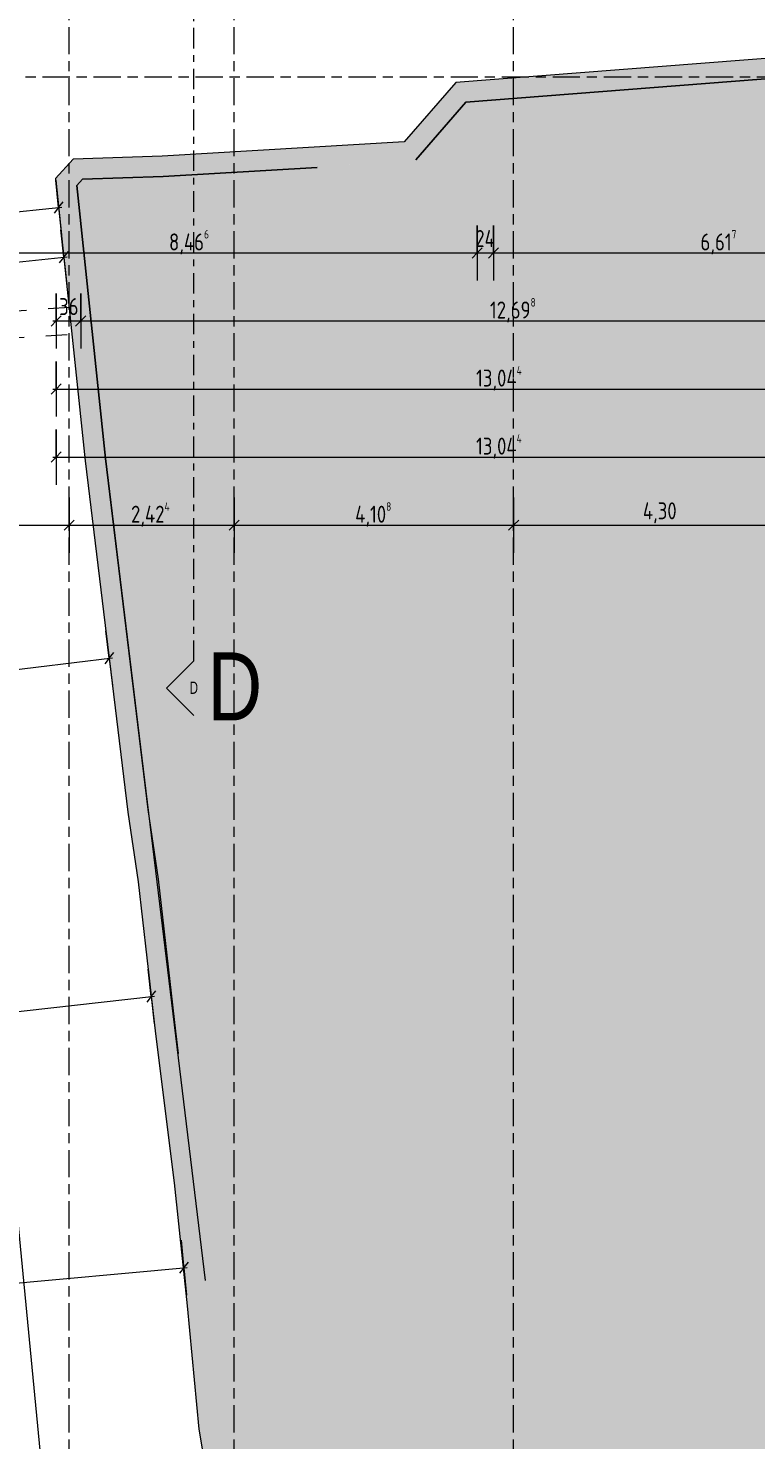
# Model space of a CAD drawing. Header units: metres. Extents: x -39 to 114, y -54 to 869.
# Tile 6 of 44: x -14 to -4, y -43 to -23. Entities that reach past the tile are written whole.
import ezdxf

# ---------------------------------------------------------------- set-up
doc = ezdxf.new("R2010")
doc.units = ezdxf.units.M
for name, pattern in [('_Rasterlinie_', [0.75, 0.4, -0.1, 0.15, -0.1]), ('_Schnittlinie_', [0.6, 0.3, -0.1, 0.1, -0.1]), ('Dash', [0.635, 0.3175, -0.3175])]:
    doc.linetypes.add(name, pattern=pattern)
for name, color, linetype, lineweight in [('A_Bem', 7, 'Continuous', 5), ('A_Bem-100', 7, 'Continuous', 5), ('A_Detailelemente', 7, 'Continuous', 9), ('A_Geschossdecken', 7, 'Continuous', 5), ('A_Linien', 5, 'Continuous', 9), ('A_Notizen', 50, 'Continuous', 5), ('A_Raster', 128, 'Continuous', 5), ('A_Symbol-S_A', 172, 'Continuous', 5), ('A_Wand', 244, 'Continuous', 5), ('A_Wand_Schraff', 1, 'Continuous', 5)]:
    doc.layers.add(name, color=color, linetype=linetype, lineweight=lineweight)
doc.styles.add('Arial Narrow', font='ARIALN.TTF', dxfattribs={"width": 0.8, "height": 0.18})
doc.styles.add('Arial_1', font='arial.ttf', dxfattribs={"width": 0.8, "height": 1})
doc.styles.add('ISOCPEUR', font='isocpeur.ttf', dxfattribs={"width": 0.8, "height": 0.25})
doc.dimstyles.new('BLB-Standard_2_5_Aussen', dxfattribs={"dimscale": 0.3048, "dimtxt": 0.248995, "dimasz": 0.492126, "dimexe": 1.32874, "dimexo": 0.0625, "dimgap": 0.032808, "dimtad": 1, "dimdec": 1, "dimlfac": 100, "dimrnd": 0.1, "dimdsep": 46, "dimtxsty": 'ISOCPEUR', "dimblk1": 'OBLIQUE', "dimblk2": 'OBLIQUE', "dimsah": 1, "dimcen": 0.09, "dimdle": 0.164042, "dimazin": 0, "dimtfac": 1, "dimtdec": 4, "dimtix": 1, "dimtmove": 0, "dimatfit": 3, "dimfxl": 1.32874, "dimfxlon": 1, "dimtvp": 1, "dimtolj": 1, "dimtzin": 0, "dimarcsym": 2})
doc.dimstyles.new('BLB-Standard_2_5_Aussen_1', dxfattribs={"dimscale": 0.3048, "dimtxt": 0.248995, "dimasz": 0.492126, "dimexe": 1.32874, "dimexo": 0.0625, "dimgap": 0.032808, "dimtad": 1, "dimrnd": 0.001, "dimzin": 0, "dimdsep": 46, "dimtxsty": 'ISOCPEUR', "dimblk1": 'OBLIQUE', "dimblk2": 'OBLIQUE', "dimsah": 1, "dimcen": 0.09, "dimdle": 0.164042, "dimazin": 0, "dimtfac": 1, "dimtdec": 4, "dimtix": 1, "dimtmove": 0, "dimatfit": 3, "dimfxl": 1.32874, "dimfxlon": 1, "dimtvp": 1, "dimtolj": 1, "dimtzin": 0, "dimarcsym": 2})

# ---------------------------------------------------------------- blocks, each defined once
blk = doc.blocks.new('Schnitt - Name-592450-A-E-2- OK FFB')
at = {"layer": 'A_Symbol-S_A', "lineweight": 9}
for p, q in [((-0.004, 0.004), (-0.008, 0)), ((0, 0), (-0.004, 0.004))]:
    blk.add_line(p, q, dxfattribs=at)
blk = doc.blocks.new('DIMBLOCK33-A-E-2- OK FFB')
at = {"layer": 'A_Bem-100'}
for p, q in [((-16.349, -25.587), (-16.349, -26.397)), ((-16.349, -25.992), (-16.349, -25.587)), ((-7.882, -25.587), (-7.882, -26.397)), ((-7.882, -25.992), (-7.882, -25.587)), ((-16.349, -25.992), (-7.882, -25.992))]:
    blk.add_line(p, q, dxfattribs=at)
at = {"layer": 'A_Bem-100', "lineweight": 9}
for p, q in [((-16.349, -25.992), (-16.274, -25.917)), ((-7.882, -25.992), (-7.807, -25.917)), ((-16.349, -25.992), (-16.424, -26.067)), ((-7.882, -25.992), (-7.957, -26.067))]:
    blk.add_line(p, q, dxfattribs=at)
at = {"layer": 'A_Bem-100', "color": 0, "insert": (-12.411, -25.656), "char_height": 0.25, "width": 0.7081, "attachment_point": 1, "line_spacing_factor": 1.149209, "style": 'ISOCPEUR'}
blk.add_mtext('8,46\\A2\\H0.5x;\\S6^  ;\\H2x;', dxfattribs=at)
blk = doc.blocks.new('_Oblique')
at = {"color": 0, "linetype": 'ByBlock', "lineweight": -2}
blk.add_line((-0.5, -0.5), (0.5, 0.5), dxfattribs=at)
blk = doc.blocks.new('DIMBLOCK34-A-E-2- OK FFB')
at = {"layer": 'A_Bem-100'}
for p, q in [((-7.882, -25.587), (-7.882, -26.397)), ((-7.882, -25.992), (-7.882, -25.587)), ((-7.642, -25.587), (-7.642, -26.397)), ((-7.642, -25.992), (-7.642, -25.587)), ((-7.882, -25.992), (-7.642, -25.992))]:
    blk.add_line(p, q, dxfattribs=at)
at = {"layer": 'A_Bem-100', "lineweight": 9}
for p, q in [((-7.882, -25.992), (-7.807, -25.917)), ((-7.642, -25.992), (-7.567, -25.917)), ((-7.882, -25.992), (-7.957, -26.067)), ((-7.642, -25.992), (-7.717, -26.067))]:
    blk.add_line(p, q, dxfattribs=at)
at = {"layer": 'A_Bem-100', "color": 0, "insert": (-7.909, -25.656), "char_height": 0.25, "width": 0.35255, "attachment_point": 1, "line_spacing_factor": 1.149209, "style": 'ISOCPEUR'}
blk.add_mtext('24', dxfattribs=at)
blk = doc.blocks.new('DIMBLOCK35-A-E-2- OK FFB')
at = {"layer": 'A_Bem-100'}
for p, q in [((-7.642, -25.587), (-7.642, -26.397)), ((-7.642, -25.992), (-7.642, -25.587)), ((-1.026, -25.587), (-1.026, -26.397)), ((-1.026, -25.992), (-1.026, -25.587)), ((-7.642, -25.992), (-1.026, -25.992))]:
    blk.add_line(p, q, dxfattribs=at)
at = {"layer": 'A_Bem-100', "lineweight": 9}
for p, q in [((-7.642, -25.992), (-7.567, -25.917)), ((-1.026, -25.992), (-0.951, -25.917)), ((-7.642, -25.992), (-7.717, -26.067)), ((-1.026, -25.992), (-1.101, -26.067))]:
    blk.add_line(p, q, dxfattribs=at)
at = {"layer": 'A_Bem-100', "color": 0, "insert": (-4.599, -25.656), "char_height": 0.25, "width": 0.63639, "attachment_point": 1, "line_spacing_factor": 1.149209, "style": 'ISOCPEUR'}
blk.add_mtext('6,61\\A2\\H0.5x;\\S7^  ;\\H2x;', dxfattribs=at)
blk = doc.blocks.new('DIMBLOCK131-A-E-2- OK FFB')
at = {"layer": 'A_Bem-100'}
for p, q in [((-19.979, -29.587), (-19.979, -30.397)), ((-19.979, -29.992), (-19.979, -29.587)), ((-13.879, -29.587), (-13.879, -30.397)), ((-13.879, -29.992), (-13.879, -29.587)), ((-19.979, -29.992), (-13.879, -29.992))]:
    blk.add_line(p, q, dxfattribs=at)
at = {"layer": 'A_Bem-100', "lineweight": 9}
for p, q in [((-19.979, -29.992), (-20.054, -30.067)), ((-19.979, -29.992), (-19.904, -29.917)), ((-13.879, -29.992), (-13.954, -30.067)), ((-13.879, -29.992), (-13.804, -29.917))]:
    blk.add_line(p, q, dxfattribs=at)
at = {"layer": 'A_Bem-100', "color": 0, "insert": (-17.149, -29.656), "char_height": 0.25, "width": 0.52883, "attachment_point": 1, "line_spacing_factor": 1.149209, "style": 'ISOCPEUR'}
blk.add_mtext('6,10', dxfattribs=at)
blk = doc.blocks.new('DIMBLOCK132-A-E-2- OK FFB')
at = {"layer": 'A_Bem-100'}
for p, q in [((-13.879, -29.587), (-13.879, -30.397)), ((-13.879, -29.992), (-13.879, -29.587)), ((-11.454, -29.587), (-11.454, -30.397)), ((-11.454, -29.992), (-11.454, -29.587)), ((-13.879, -29.992), (-11.454, -29.992))]:
    blk.add_line(p, q, dxfattribs=at)
at = {"layer": 'A_Bem-100', "lineweight": 9}
for p, q in [((-13.879, -29.992), (-13.954, -30.067)), ((-13.879, -29.992), (-13.804, -29.917)), ((-11.454, -29.992), (-11.529, -30.067)), ((-11.454, -29.992), (-11.379, -29.917))]:
    blk.add_line(p, q, dxfattribs=at)
at = {"layer": 'A_Bem-100', "color": 0, "insert": (-12.969, -29.656), "char_height": 0.25, "width": 0.72602, "attachment_point": 1, "line_spacing_factor": 1.149209, "style": 'ISOCPEUR'}
blk.add_mtext('2,42\\A2\\H0.5x;\\S4^  ;\\H2x;', dxfattribs=at)
blk = doc.blocks.new('DIMBLOCK133-A-E-2- OK FFB')
at = {"layer": 'A_Bem-100'}
for p, q in [((-11.454, -29.587), (-11.454, -30.397)), ((-11.454, -29.992), (-11.454, -29.587)), ((-7.346, -29.587), (-7.346, -30.397)), ((-7.346, -29.992), (-7.346, -29.587)), ((-11.454, -29.992), (-7.346, -29.992))]:
    blk.add_line(p, q, dxfattribs=at)
at = {"layer": 'A_Bem-100', "lineweight": 9}
for p, q in [((-11.454, -29.992), (-11.529, -30.067)), ((-11.454, -29.992), (-11.379, -29.917)), ((-7.346, -29.992), (-7.421, -30.067)), ((-7.346, -29.992), (-7.271, -29.917))]:
    blk.add_line(p, q, dxfattribs=at)
at = {"layer": 'A_Bem-100', "color": 0, "insert": (-9.675, -29.656), "char_height": 0.25, "width": 0.66029, "attachment_point": 1, "line_spacing_factor": 1.149209, "style": 'ISOCPEUR'}
blk.add_mtext('4,10\\A2\\H0.5x;\\S8^  ;\\H2x;', dxfattribs=at)
blk = doc.blocks.new('DIMBLOCK134-A-E-2- OK FFB')
at = {"layer": 'A_Bem-100'}
for p, q in [((-7.346, -29.587), (-7.346, -30.397)), ((-7.346, -29.992), (-7.346, -29.587)), ((-3.046, -29.587), (-3.046, -30.397)), ((-3.046, -29.992), (-3.046, -29.587)), ((-7.346, -29.992), (-3.046, -29.992))]:
    blk.add_line(p, q, dxfattribs=at)
at = {"layer": 'A_Bem-100', "lineweight": 9}
for p, q in [((-7.346, -29.992), (-7.421, -30.067)), ((-7.346, -29.992), (-7.271, -29.917)), ((-3.046, -29.992), (-3.121, -30.067)), ((-3.046, -29.992), (-2.971, -29.917))]:
    blk.add_line(p, q, dxfattribs=at)
at = {"layer": 'A_Bem-100', "color": 0, "insert": (-5.446, -29.656), "char_height": 0.25, "width": 0.60054, "attachment_point": 1, "line_spacing_factor": 1.149209, "style": 'ISOCPEUR'}
blk.add_mtext('4,30', dxfattribs=at)
blk = doc.blocks.new('DIMBLOCK198-A-E-2- OK FFB')
at = {"layer": 'A_Bem-100'}
for p, q in [((-14.069, -26.587), (-14.069, -27.397)), ((-14.069, -26.992), (-14.069, -26.587)), ((-13.709, -26.587), (-13.709, -27.397)), ((-13.709, -26.992), (-13.709, -26.587)), ((-14.119, -26.992), (-13.709, -26.992))]:
    blk.add_line(p, q, dxfattribs=at)
at = {"layer": 'A_Bem-100', "lineweight": 9}
for p, q in [((-14.069, -26.992), (-13.994, -26.917)), ((-13.709, -26.992), (-13.634, -26.917)), ((-14.069, -26.992), (-14.144, -27.067)), ((-13.709, -26.992), (-13.784, -27.067))]:
    blk.add_line(p, q, dxfattribs=at)
at = {"layer": 'A_Bem-100', "color": 0, "insert": (-14.026, -26.656), "char_height": 0.25, "width": 0.32865, "attachment_point": 1, "line_spacing_factor": 1.149209, "style": 'ISOCPEUR'}
blk.add_mtext('36', dxfattribs=at)
blk = doc.blocks.new('DIMBLOCK199-A-E-2- OK FFB')
at = {"layer": 'A_Bem-100'}
for p, q in [((-13.709, -26.587), (-13.709, -27.397)), ((-13.709, -26.992), (-13.709, -26.587)), ((-1.011, -26.587), (-1.011, -27.397)), ((-1.011, -26.992), (-1.011, -26.587)), ((-13.709, -26.992), (-1.011, -26.992))]:
    blk.add_line(p, q, dxfattribs=at)
at = {"layer": 'A_Bem-100', "lineweight": 9}
for p, q in [((-13.709, -26.992), (-13.634, -26.917)), ((-1.011, -26.992), (-0.936, -26.917)), ((-13.709, -26.992), (-13.784, -27.067)), ((-1.011, -26.992), (-1.086, -27.067))]:
    blk.add_line(p, q, dxfattribs=at)
at = {"layer": 'A_Bem-100', "color": 0, "insert": (-7.694, -26.656), "char_height": 0.25, "width": 0.80072, "attachment_point": 1, "line_spacing_factor": 1.149209, "style": 'ISOCPEUR'}
blk.add_mtext('12,69\\A2\\H0.5x;\\S8^  ;\\H2x;', dxfattribs=at)
blk = doc.blocks.new('DIMBLOCK224-A-E-2- OK FFB')
at = {"layer": 'A_Bem-100'}
for p, q in [((-15.711, -25.06), (-16.517, -25.139)), ((-16.119, -25.05), (-14.242, -44.272)), ((-16.114, -25.099), (-15.711, -25.06)), ((-13.839, -44.232), (-14.645, -44.311)), ((-14.242, -44.272), (-13.839, -44.232))]:
    blk.add_line(p, q, dxfattribs=at)
at = {"layer": 'A_Bem-100', "lineweight": 9}
for p, q in [((-16.114, -25.099), (-16.196, -25.032)), ((-16.114, -25.099), (-16.032, -25.167)), ((-14.242, -44.272), (-14.324, -44.204)), ((-14.242, -44.272), (-14.16, -44.339))]:
    blk.add_line(p, q, dxfattribs=at)
at = {"layer": 'A_Bem-100', "color": 0, "insert": (-14.875, -34.321), "char_height": 0.25, "width": 0.80072, "attachment_point": 1, "rotation": 275.578, "line_spacing_factor": 1.149209, "style": 'ISOCPEUR'}
blk.add_mtext('19,26\\A2\\H0.5x;\\S3^  ;\\H2x;', dxfattribs=at)
blk = doc.blocks.new('DIMBLOCK255-A-E-2- OK FFB')
at = {"layer": 'A_Bem-100'}
for p, q in [((-12.155, -41.304), (-12.229, -40.498)), ((-17.802, -41.416), (-12.142, -40.897)), ((-17.789, -41.008), (-17.715, -41.815)), ((-17.752, -41.411), (-17.789, -41.008)), ((-12.192, -40.901), (-12.155, -41.304))]:
    blk.add_line(p, q, dxfattribs=at)
at = {"layer": 'A_Bem-100', "lineweight": 9}
for p, q in [((-12.192, -40.901), (-12.124, -40.82)), ((-12.192, -40.901), (-12.259, -40.983)), ((-17.752, -41.411), (-17.82, -41.493)), ((-17.752, -41.411), (-17.684, -41.33))]:
    blk.add_line(p, q, dxfattribs=at)
at = {"layer": 'A_Bem-100', "color": 0, "insert": (-15.286, -40.847), "char_height": 0.25, "width": 0.68419, "attachment_point": 1, "rotation": 5.2431, "line_spacing_factor": 1.149209, "style": 'ISOCPEUR'}
blk.add_mtext('5,58\\A2\\H0.5x;\\S3^  ;\\H2x;', dxfattribs=at)
blk = doc.blocks.new('DIMBLOCK256-A-E-2- OK FFB')
at = {"layer": 'A_Bem-100'}
for p, q in [((-12.718, -36.515), (-12.627, -37.32)), ((-12.673, -36.918), (-12.718, -36.515)), ((-18.058, -37.527), (-12.623, -36.912)), ((-18.054, -37.119), (-17.963, -37.924)), ((-18.009, -37.522), (-18.054, -37.119))]:
    blk.add_line(p, q, dxfattribs=at)
at = {"layer": 'A_Bem-100', "lineweight": 9}
for p, q in [((-12.673, -36.918), (-12.607, -36.835)), ((-12.673, -36.918), (-12.739, -37.001)), ((-18.009, -37.522), (-18.075, -37.605)), ((-18.009, -37.522), (-17.943, -37.439))]:
    blk.add_line(p, q, dxfattribs=at)
at = {"layer": 'A_Bem-100', "color": 0, "insert": (-15.617, -36.912), "char_height": 0.25, "width": 0.57664, "attachment_point": 1, "rotation": 6.4582, "line_spacing_factor": 1.149209, "style": 'ISOCPEUR'}
blk.add_mtext('5,37', dxfattribs=at)
blk = doc.blocks.new('DIMBLOCK257-A-E-2- OK FFB')
at = {"layer": 'A_Bem-100'}
for p, q in [((-13.339, -31.546), (-13.241, -32.35)), ((-13.29, -31.948), (-13.339, -31.546)), ((-18.671, -32.6), (-13.24, -31.942)), ((-18.67, -32.192), (-18.572, -32.996)), ((-18.621, -32.594), (-18.67, -32.192))]:
    blk.add_line(p, q, dxfattribs=at)
at = {"layer": 'A_Bem-100', "lineweight": 9}
for p, q in [((-13.29, -31.948), (-13.224, -31.864)), ((-13.29, -31.948), (-13.355, -32.031)), ((-18.621, -32.594), (-18.555, -32.51)), ((-18.621, -32.594), (-18.686, -32.677))]:
    blk.add_line(p, q, dxfattribs=at)
at = {"layer": 'A_Bem-100', "color": 0, "insert": (-16.234, -31.965), "char_height": 0.25, "width": 0.57664, "attachment_point": 1, "rotation": 6.9093, "line_spacing_factor": 1.149209, "style": 'ISOCPEUR'}
blk.add_mtext('5,37', dxfattribs=at)
blk = doc.blocks.new('DIMBLOCK258-A-E-2- OK FFB')
at = {"layer": 'A_Bem-100'}
for p, q in [((-13.999, -25.653), (-13.914, -26.459)), ((-13.956, -26.056), (-13.999, -25.653)), ((-19.035, -26.591), (-13.907, -26.051)), ((-18.943, -26.988), (-19.027, -26.182)), ((-18.985, -26.585), (-18.943, -26.988))]:
    blk.add_line(p, q, dxfattribs=at)
at = {"layer": 'A_Bem-100', "lineweight": 9}
for p, q in [((-13.956, -26.056), (-14.023, -26.138)), ((-13.956, -26.056), (-13.89, -25.973)), ((-18.985, -26.585), (-18.918, -26.503)), ((-18.985, -26.585), (-19.052, -26.668))]:
    blk.add_line(p, q, dxfattribs=at)
at = {"layer": 'A_Bem-100', "color": 0, "insert": (-16.789, -26.016), "char_height": 0.25, "width": 0.68419, "attachment_point": 1, "rotation": 6.0105, "line_spacing_factor": 1.149209, "style": 'ISOCPEUR'}
blk.add_mtext('5,05\\A2\\H0.5x;\\S6^  ;\\H2x;', dxfattribs=at)
blk = doc.blocks.new('DIMBLOCK259-A-E-2- OK FFB')
at = {"layer": 'A_Bem-100'}
for p, q in [((-14.076, -24.921), (-13.991, -25.726)), ((-14.033, -25.324), (-14.076, -24.921)), ((-25.097, -26.488), (-13.984, -25.318)), ((-25.005, -26.886), (-25.09, -26.08)), ((-25.047, -26.483), (-25.005, -26.886))]:
    blk.add_line(p, q, dxfattribs=at)
at = {"layer": 'A_Bem-100', "lineweight": 9}
for p, q in [((-14.033, -25.324), (-13.967, -25.241)), ((-14.033, -25.324), (-14.1, -25.406)), ((-25.047, -26.483), (-25.114, -26.566)), ((-25.047, -26.483), (-24.98, -26.401))]:
    blk.add_line(p, q, dxfattribs=at)
at = {"layer": 'A_Bem-100', "color": 0, "insert": (-19.888, -25.601), "char_height": 0.25, "width": 0.75291, "attachment_point": 1, "rotation": 6.0105, "line_spacing_factor": 1.149209, "style": 'ISOCPEUR'}
blk.add_mtext('11,07\\A2\\H0.5x;\\S5^  ;\\H2x;', dxfattribs=at)
blk = doc.blocks.new('DIMBLOCK263-A-E-2- OK FFB')
at = {"layer": 'A_Bem-100'}
for p, q in [((-14.069, -27.587), (-14.069, -28.397)), ((-14.069, -27.992), (-14.069, -27.587)), ((-1.026, -27.587), (-1.026, -28.397)), ((-1.026, -27.992), (-1.026, -27.587)), ((-14.119, -27.992), (-1.026, -27.992))]:
    blk.add_line(p, q, dxfattribs=at)
at = {"layer": 'A_Bem-100', "lineweight": 9}
for p, q in [((-14.069, -27.992), (-14.144, -28.067)), ((-14.069, -27.992), (-13.994, -27.917)), ((-1.026, -27.992), (-1.101, -28.067)), ((-1.026, -27.992), (-0.951, -27.917))]:
    blk.add_line(p, q, dxfattribs=at)
at = {"layer": 'A_Bem-100', "color": 0, "insert": (-7.898, -27.656), "char_height": 0.25, "width": 0.84254, "attachment_point": 1, "line_spacing_factor": 1.149209, "style": 'ISOCPEUR'}
blk.add_mtext('13,04\\A2\\H0.5x;\\S4^  ;\\H2x;', dxfattribs=at)
blk = doc.blocks.new('DIMBLOCK269-A-E-2- OK FFB')
at = {"layer": 'A_Bem-100'}
for p, q in [((-14.069, -28.587), (-14.069, -29.397)), ((-14.069, -28.992), (-14.069, -28.587)), ((-1.026, -28.587), (-1.026, -29.397)), ((-1.026, -28.992), (-1.026, -28.587)), ((-14.119, -28.992), (-1.026, -28.992))]:
    blk.add_line(p, q, dxfattribs=at)
at = {"layer": 'A_Bem-100', "lineweight": 9}
for p, q in [((-14.069, -28.992), (-14.144, -29.067)), ((-14.069, -28.992), (-13.994, -28.917)), ((-1.026, -28.992), (-1.101, -29.067)), ((-1.026, -28.992), (-0.951, -28.917))]:
    blk.add_line(p, q, dxfattribs=at)
at = {"layer": 'A_Bem-100', "color": 0, "insert": (-7.898, -28.656), "char_height": 0.25, "width": 0.84254, "attachment_point": 1, "line_spacing_factor": 1.149209, "style": 'ISOCPEUR'}
blk.add_mtext('13,04\\A2\\H0.5x;\\S4^  ;\\H2x;', dxfattribs=at)

msp = doc.modelspace()

# ---------------------------------------------------------------- hatches: boundary and pattern name
at = {"layer": 'A_Detailelemente'}
msp.add_hatch(color=254, dxfattribs=at).paths.add_polyline_path([(23.0111, -54.0921), (23.5492, -54.0921), (23.1786, -36.8112), (23.1053, -22.7324), (23.2403, -22.7302), (23.237, -22.1926), (22.3481, -22.1925), (22.3481, -22.3447), (17.9152, -22.3447), (11.898, -22.8148), (11.1328, -22.9398), (5.5123, -23.8754), (-1.0256, -24.6782), (-1.0162, -23.7715), (-2.5581, -23.7261), (-7.6304, -24.1316), (-7.5892, -24.53), (-13.415, -24.9824), (-11.7145, -37.7282), (-12.2718, -37.754), (-12.0364, -39.6191), (-11.8436, -41.4302), (-11.6763, -43.2349), (-11.4832, -44.3841), (-12.0376, -44.4382), (-11.9525, -45.3657), (-12.6098, -45.426), (-12.467, -46.9819), (-11.3141, -46.8841), (-10.7448, -54.0921), (-4.2625, -54.0921)], flags=0)
at = {"layer": 'A_Geschossdecken', "lineweight": 9}
h = msp.add_hatch(color=254, dxfattribs=at)
h.paths.add_polyline_path([(-11.8798, -41.0905), (-12.0364, -39.6191), (-12.2718, -37.754), (-11.7145, -37.7282), (-13.415, -24.9824), (-10.2311, -24.7351), (-12.5188, -24.8693), (-13.6828, -24.91), (-13.7656, -25.002), (-13.3435, -29.0118), (-12.0364, -39.7978)], flags=0)
h.paths.add_polyline_path([(-8.7839, -24.6228), (-7.5892, -24.53), (-7.6304, -24.1316), (-2.5581, -23.7261), (-1.0256, -23.7712), (-1.0256, -23.2309), (-8.0486, -23.7769), (-8.7033, -24.53)], flags=0)
at = {"layer": 'A_Wand_Schraff', "lineweight": 9}
for points in [[(-8.0486, -23.7769), (-1.0256, -23.2309), (-1.0256, -22.93), (-7.768, -23.4542)], [(-8.9524, -24.3593), (-8.5335, -24.3347), (-7.768, -23.4542), (-8.1943, -23.4873), (-8.8467, -24.2377)], [(-12.4982, -24.8686), (-10.2311, -24.7351), (-8.7839, -24.6228), (-8.5335, -24.3347), (-12.5122, -24.5689)], [(-14.0357, -25.302), (-13.4037, -24.6001), (-13.8205, -24.6146), (-14.078, -24.9005)], [(-13.6828, -24.91), (-12.4982, -24.8686), (-12.5122, -24.5689), (-13.4037, -24.6001), (-13.415, -24.6126)], [(-13.6416, -29.0456), (-13.3435, -29.0118), (-13.7656, -25.002), (-14.0357, -25.302)], [(-13.0159, -34.209), (-12.7185, -34.1688), (-13.3435, -29.0118), (-13.6416, -29.0456), (-13.3599, -31.3701)], [(-12.8635, -35.231), (-12.566, -35.192), (-12.7185, -34.1688), (-13.0159, -34.209)], [(-12.6109, -37.4629), (-12.313, -37.4272), (-12.566, -35.192), (-12.8635, -35.231), (-12.6576, -37.0506)], [(-12.3344, -39.6537), (-12.0364, -39.6191), (-12.313, -37.4272), (-12.6109, -37.4629), (-12.5188, -38.1927)], [(-12.1421, -41.46), (-11.8436, -41.4302), (-12.0364, -39.6191), (-12.3344, -39.6537), (-12.2718, -40.2422)], [(-11.974, -43.2736), (-11.6763, -43.2349), (-11.8436, -41.4302), (-12.1421, -41.46), (-12.0243, -42.7311)], [(-11.7825, -44.4133), (-11.4832, -44.3841), (-11.6763, -43.2349), (-11.974, -43.2736), (-11.7874, -44.3841)]]:
    msp.add_hatch(color=253, dxfattribs=at).paths.add_polyline_path(points, flags=0)

# ---------------------------------------------------------------- linework, layer by layer
at = {"layer": 'A_Geschossdecken', "color": 253, "lineweight": 9}
for p, q in [((-1.0256, -23.2309), (-8.0486, -23.7769)), ((-8.0486, -23.7769), (-8.7839, -24.6228)), ((-12.4982, -24.8686), (-13.6828, -24.91)), ((-10.2311, -24.7351), (-12.4982, -24.8686)), ((-13.6828, -24.91), (-13.7656, -25.002)), ((-13.7656, -25.002), (-13.3435, -29.0118)), ((-13.3435, -29.0118), (-11.8798, -41.0905))]:
    msp.add_line(p, q, dxfattribs=at)
at = {"layer": 'A_Linien', "color": 10, "linetype": 'Dash', "lineweight": 18}
for p, q in [((-13.8705, -26.7954), (-18.6728, -27.1016)), ((-18.6594, -27.4915), (-13.8457, -27.1846))]:
    msp.add_line(p, q, dxfattribs=at)
at = {"layer": 'A_Raster', "linetype": '_Rasterlinie_', "lineweight": 9}
for p, q in [((-13.8786, -53.073), (-13.8786, 37.0725)), ((-11.4542, -53.073), (-11.4542, 37.0725)), ((-7.346, -53.073), (-7.346, 37.0725)), ((31.1297, -23.4099), (-37.7073, -23.4099))]:
    msp.add_line(p, q, dxfattribs=at)
at = {"layer": 'A_Symbol-S_A', "linetype": '_Schnittlinie_', "lineweight": 9}
msp.add_line((-12.0459, -31.9872), (-12.0459, 27.094), dxfattribs=at)
at = {"layer": 'A_Wand', "color": 250, "lineweight": 9}
for p, q in [((-1.0256, -22.93), (-8.1943, -23.4873)), ((-8.0486, -23.7769), (-1.0256, -23.2309)), ((-8.1943, -23.4873), (-8.9524, -24.3593)), ((-8.7839, -24.6228), (-8.0486, -23.7769)), ((-8.9524, -24.3593), (-12.5122, -24.5689)), ((-13.8205, -24.6146), (-14.078, -24.9005)), ((-12.5122, -24.5689), (-13.8205, -24.6146)), ((-13.6828, -24.91), (-12.4982, -24.8686)), ((-12.4982, -24.8686), (-10.2311, -24.7351)), ((-14.078, -24.9005), (-13.6416, -29.0456)), ((-13.7656, -25.002), (-13.6828, -24.91)), ((-13.3435, -29.0118), (-13.7656, -25.002)), ((-12.7185, -34.1688), (-13.3435, -29.0118)), ((-13.6416, -29.0456), (-13.0159, -34.209)), ((-13.0159, -34.209), (-12.8635, -35.231)), ((-12.566, -35.192), (-12.7185, -34.1688)), ((-12.8635, -35.231), (-12.6109, -37.4629)), ((-12.313, -37.4272), (-12.566, -35.192)), ((-12.6109, -37.4629), (-12.3344, -39.6537)), ((-12.2718, -37.754), (-12.313, -37.4272)), ((-12.3344, -39.6537), (-12.1421, -41.46)), ((-12.1421, -41.46), (-11.974, -43.2736)), ((-11.974, -43.2736), (-11.8456, -44.0377))]:
    msp.add_line(p, q, dxfattribs=at)

# ---------------------------------------------------------------- block references
at = {"layer": 'A_Symbol-S_A', "lineweight": 9, "xscale": 99.99999999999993, "yscale": 99.99999999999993, "zscale": 99.99999999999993, "rotation": 90}
msp.add_blockref('Schnitt - Name-592450-A-E-2- OK FFB', (-12.0459, -31.9872), dxfattribs=at)

# ---------------------------------------------------------------- texts
at = {"layer": 'A_Notizen', "color": 7, "insert": (-11.8476, -31.8608), "char_height": 1, "width": 0.974852, "attachment_point": 1, "style": 'Arial_1'}
msp.add_mtext('D', dxfattribs=at)
at = {"layer": 'A_Symbol-S_A', "insert": (-12.1044, -32.2901), "char_height": 0.18, "width": 0.141097, "attachment_point": 1, "style": 'Arial Narrow'}
msp.add_mtext('D', dxfattribs=at)

# ---------------------------------------------------------------- dimensions: what is measured, and where the dimension line sits
at = {"layer": 'A_Bem'}
for base, p1, p2, angle, text, override, picture, middle in [((-14.0334, -25.3236), (-25.0047, -26.886), (-14.0759, -24.9208), 6.01046, '\\A1;11,07\\Q;{\\A1;{\\H0.5x;\\S5^ ;}}', {"dimpost": '<>', "dimfxl": 11.10414}, 'DIMBLOCK259-A-E-2- OK FFB', (-19.557, -25.7443)), ((-14.2417, -44.2717), (-15.711, -25.06), (-13.8386, -44.2323), 275.57805, '\\A1;19,26\\Q;{\\A1;{\\H0.5x;\\S3^ ;}}', {"dimpost": '<>', "dimfxl": 19.263494}, 'DIMBLOCK224-A-E-2- OK FFB', (-15.0186, -34.67)), ((-13.9564, -26.0558), (-18.9426, -26.988), (-13.9988, -25.653), 6.01046, '\\A1;5,05\\Q;{\\A1;{\\H0.5x;\\S6^ ;}}', {"dimpost": '<>', "dimfxl": 5.120916}, 'DIMBLOCK258-A-E-2- OK FFB', (-16.4874, -26.1614)), ((-12.1917, -40.9012), (-17.7888, -41.0081), (-12.1547, -41.3045), 5.24313, '\\A1;5,58\\Q;{\\A1;{\\H0.5x;\\S3^ ;}}', {"dimpost": '<>', "dimfxl": 5.641918}, 'DIMBLOCK255-A-E-2- OK FFB', (-14.9863, -40.9969))]:
    dim = msp.add_linear_dim(base=base, p1=p1, p2=p2, angle=angle, text=text, dimstyle='BLB-Standard_2_5_Aussen_1', override=override, dxfattribs=at)
    dim.commit()
    dim.dimension.update_dxf_attribs({"geometry": picture, "text_midpoint": middle})
for base, p1, p2, text, override, picture, middle in [((-7.8823, -25.9924), (-16.3487, -25.5874), (-7.8823, -25.5874), '\\A1;8,46\\Q;{\\A1;{\\H0.5x;\\S6^ ;}}', {"dimpost": '<>', "dimfxl": 8.466393}, 'DIMBLOCK33-A-E-2- OK FFB', (-12.1155, -25.8324)), ((-1.0256, -25.9924), (-7.6423, -25.5874), (-1.0256, -25.5874), '\\A1;6,61\\Q;{\\A1;{\\H0.5x;\\S7^ ;}}', {"dimpost": '<>', "dimfxl": 6.61672}, 'DIMBLOCK35-A-E-2- OK FFB', (-4.334, -25.8324)), ((-1.011, -26.9924), (-13.7091, -26.5874), (-1.011, -26.5874), '\\A1;12,69\\Q;{\\A1;{\\H0.5x;\\S8^ ;}}', {"dimpost": '<>', "dimfxl": 12.698101}, 'DIMBLOCK199-A-E-2- OK FFB', (-7.3601, -26.8324)), ((-1.0256, -27.9924), (-14.0691, -27.5874), (-1.0256, -27.5874), '\\A1;13,04\\Q;{\\A1;{\\H0.5x;\\S4^ ;}}', {"dimpost": '<>', "dimfxl": 13.04352}, 'DIMBLOCK263-A-E-2- OK FFB', (-7.5474, -27.8324)), ((-1.0256, -28.9924), (-14.0691, -28.5874), (-1.0256, -28.5874), '\\A1;13,04\\Q;{\\A1;{\\H0.5x;\\S4^ ;}}', {"dimpost": '<>', "dimfxl": 13.04352}, 'DIMBLOCK269-A-E-2- OK FFB', (-7.5474, -28.8324)), ((-11.4542, -29.9924), (-13.8786, -29.5874), (-11.4542, -29.5874), '\\A1;2,42\\Q;{\\A1;{\\H0.5x;\\S4^ ;}}', {"dimpost": '<>', "dimfxl": 2.424375}, 'DIMBLOCK132-A-E-2- OK FFB', (-12.6664, -29.8324)), ((-7.346, -29.9924), (-11.4542, -29.5874), (-7.346, -29.5874), '\\A1;4,10\\Q;{\\A1;{\\H0.5x;\\S8^ ;}}', {"dimpost": '<>', "dimfxl": 4.108161}, 'DIMBLOCK133-A-E-2- OK FFB', (-9.4001, -29.8324))]:
    dim = msp.add_linear_dim(base=base, p1=p1, p2=p2, text=text, dimstyle='BLB-Standard_2_5_Aussen_1', override=override, dxfattribs=at)
    dim.commit()
    dim.dimension.update_dxf_attribs({"geometry": picture, "text_midpoint": middle})
for base, p1, p2, dimstyle, override, picture, middle in [((-7.6423, -25.9924), (-7.8823, -25.5874), (-7.6423, -25.5874), 'BLB-Standard_2_5_Aussen', {"dimpost": '<>', "dimfxl": 0.24}, 'DIMBLOCK34-A-E-2- OK FFB', (-7.7623, -25.8574)), ((-13.7091, -26.9924), (-14.0691, -26.5874), (-13.7091, -26.5874), 'BLB-Standard_2_5_Aussen', {"dimpost": '<>', "dimfxl": 0.36}, 'DIMBLOCK198-A-E-2- OK FFB', (-13.8891, -26.8574)), ((-13.8786, -29.9924), (-19.9786, -29.5874), (-13.8786, -29.5874), 'BLB-Standard_2_5_Aussen_1', {"dimpost": '<>', "dimfxl": 6.1}, 'DIMBLOCK131-A-E-2- OK FFB', (-16.9286, -29.8574)), ((-3.046, -29.9924), (-7.346, -29.5874), (-3.046, -29.5874), 'BLB-Standard_2_5_Aussen_1', {"dimpost": '<>', "dimfxl": 4.3}, 'DIMBLOCK134-A-E-2- OK FFB', (-5.196, -29.8574))]:
    dim = msp.add_linear_dim(base=base, p1=p1, p2=p2, dimstyle=dimstyle, override=override, dxfattribs=at)
    dim.commit()
    dim.dimension.update_dxf_attribs({"geometry": picture, "text_midpoint": middle})
for base, p1, p2, angle, override, picture, middle in [((-13.2899, -31.9477), (-18.6696, -32.1917), (-13.3386, -31.5457), 6.90933, {"dimpost": '<>', "dimfxl": 5.37004}, 'DIMBLOCK257-A-E-2- OK FFB', (-15.9716, -32.1367)), ((-12.6726, -36.9175), (-18.0542, -37.1191), (-12.7182, -36.5151), 6.45821, {"dimpost": '<>', "dimfxl": 5.370124}, 'DIMBLOCK256-A-E-2- OK FFB', (-15.3558, -37.0854))]:
    dim = msp.add_linear_dim(base=base, p1=p1, p2=p2, angle=angle, dimstyle='BLB-Standard_2_5_Aussen_1', override=override, dxfattribs=at)
    dim.commit()
    dim.dimension.update_dxf_attribs({"geometry": picture, "text_midpoint": middle})

doc.saveas('drawing.dxf')
